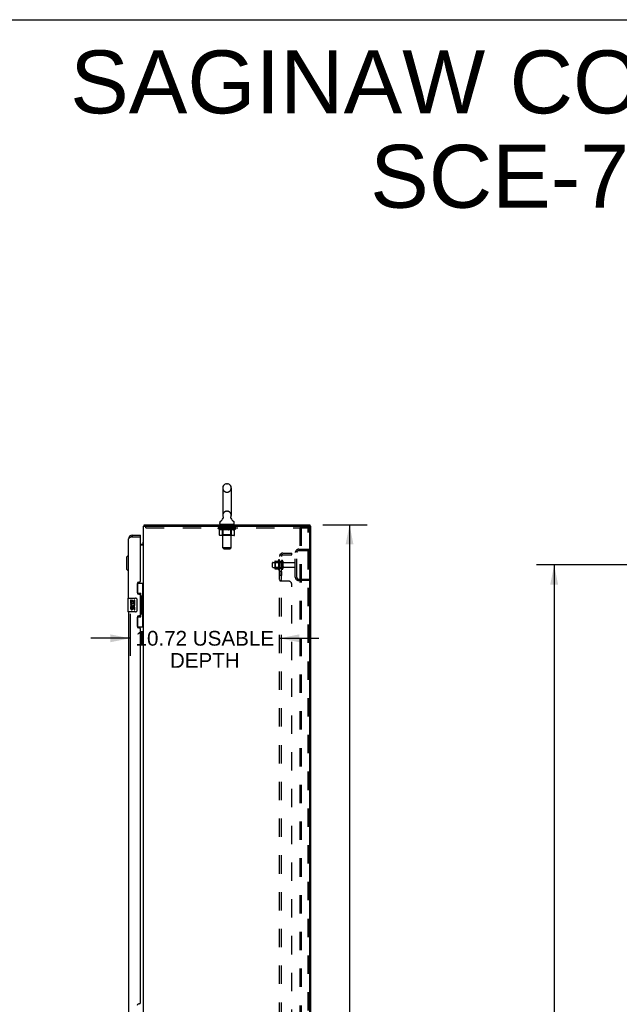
# Model space of a CAD drawing. Header units: inches. Extents: x 0 to 240, y 0 to 155.
# Tile 17 of 19: x 120 to 163, y 84 to 155. Entities that reach past the tile are written whole.
import ezdxf

# ---------------------------------------------------------------- set-up
doc = ezdxf.new("R2010")
doc.units = ezdxf.units.IN
doc.header["$LTSCALE"] = 13.183297
doc.header["$MEASUREMENT"] = 0
doc.linetypes.add('HIDDEN', pattern=[0.2, 0.1, -0.1])
doc.layers.get('0').update_dxf_attribs({"linetype": 'CONTINUOUS'})
for name, color, linetype in [('02___PRT_ALL_AXES', 7, 'CONTINUOUS'), ('DEFAULT_2', 8, 'HIDDEN'), ('DIMENSIONS', 7, 'CONTINUOUS')]:
    doc.layers.add(name, color=color, linetype=linetype)
doc.styles.get("Standard").update_dxf_attribs({"font": 'arial.ttf'})
doc.dimstyles.new('DIMSTYLE_1', dxfattribs={"dimtxt": 1.057484, "dimasz": 1.409978, "dimexe": 0.09, "dimexo": 0.07, "dimgap": 0.0375, "dimtad": 0, "dimtih": 1, "dimtoh": 1, "dimzin": 4, "dimdsep": 46, "dimtxsty": 'Standard', "dimblk": '_FILLED', "dimblk1": '_FILLED', "dimblk2": '_FILLED', "dimcen": 0.09, "dimazin": 1, "dimtfac": 1, "dimtdec": 3, "dimtofl": 0, "dimtmove": 0, "dimatfit": 3, "dimldrblk": '_FILLED', "dimfxl": 1, "dimtolj": 1, "dimtzin": 4, "dimarcsym": 0})

# ---------------------------------------------------------------- blocks, each defined once
blk = doc.blocks.new('_FILLED')
at = {"color": 0, "linetype": 'ByBlock'}
blk.add_solid([(0, 0), (-1, 0.2), (-1, -0.2)], dxfattribs=at)
blk = doc.blocks.new('*D2')
at = {"layer": 'DIMENSIONS', "color": 2, "linetype": 'Continuous'}
for p, q in [((165.934, 115.996), (156.907, 115.996)), ((158.176, 115.996), (158.176, 83.928)), ((158.176, 49.746), (158.176, 81.813)), ((165.934, 49.746), (156.907, 49.746))]:
    blk.add_line(p, q, dxfattribs=at)
at = {"layer": 'DIMENSIONS', "color": 2, "linetype": 'Continuous', "xscale": 1.409978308, "yscale": 1.409978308, "zscale": 1.409978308}
for p, rotation in [((158.176, 115.996), 90), ((158.176, 49.746), 270)]:
    blk.add_blockref('_FILLED', p, dxfattribs=dict(at, rotation=rotation))
at = {"layer": 'DIMENSIONS', "color": 2, "linetype": 'Continuous', "insert": (158.176, 83.4), "char_height": 1.0575, "width": 3.6953, "attachment_point": 2, "line_spacing_factor": 0.9}
blk.add_mtext('66.25', dxfattribs=at)
blk = doc.blocks.new('*D16')
at = {"layer": 'DIMENSIONS', "color": 2, "linetype": 'Continuous'}
for p, q in [((141.587, 118.871), (144.769, 118.871)), ((143.5, 118.871), (143.5, 83.928)), ((143.5, 46.871), (143.5, 81.813)), ((141.587, 46.871), (144.769, 46.871))]:
    blk.add_line(p, q, dxfattribs=at)
at = {"layer": 'DIMENSIONS', "color": 2, "linetype": 'Continuous', "xscale": 1.409978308, "yscale": 1.409978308, "zscale": 1.409978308}
for p, rotation in [((143.5, 118.871), 90), ((143.5, 46.871), 270)]:
    blk.add_blockref('_FILLED', p, dxfattribs=dict(at, rotation=rotation))
at = {"layer": 'DIMENSIONS', "color": 2, "linetype": 'Continuous', "insert": (143.5, 83.4), "char_height": 1.0575, "width": 3.6953, "attachment_point": 2, "line_spacing_factor": 0.9}
blk.add_mtext('72.00', dxfattribs=at)
blk = doc.blocks.new('*D21')
at = {"layer": 'DIMENSIONS', "color": 2, "linetype": 'Continuous'}
for p, q in [((127.761, 112.479), (127.761, 109.464)), ((127.761, 110.733), (124.941, 110.733)), ((138.486, 110.733), (141.306, 110.733))]:
    blk.add_line(p, q, dxfattribs=at)
at = {"layer": 'DIMENSIONS', "color": 2, "linetype": 'Continuous', "xscale": 1.409978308, "yscale": 1.409978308, "zscale": 1.409978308}
blk.add_blockref('_FILLED', (127.761, 110.733), dxfattribs=at)
at = {"layer": 'DIMENSIONS', "color": 2, "linetype": 'Continuous', "xscale": 1.409978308, "yscale": 1.409978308, "zscale": 1.409978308, "rotation": 180}
blk.add_blockref('_FILLED', (138.486, 110.733), dxfattribs=at)
at = {"layer": 'DIMENSIONS', "color": 2, "linetype": 'Continuous', "insert": (133.123, 111.262), "char_height": 1.05748, "width": 9.92226, "attachment_point": 2, "line_spacing_factor": 0.9}
blk.add_mtext('10.72 USABLE\\PDEPTH', dxfattribs=at)

msp = doc.modelspace()

# ---------------------------------------------------------------- linework, layer by layer
at = {"color": 7, "linetype": 'Continuous'}
for p, q in [((0, 155.098), (239.696, 155.098)), ((134.409, 121.516), (134.409, 119.541)), ((134.671, 121.816), (134.758, 121.816)), ((135.021, 121.516), (135.021, 119.541)), ((128.765, 118.774), (128.775, 118.767)), ((128.792, 118.871), (128.792, 118.767)), ((128.792, 118.871), (140.663, 118.871)), ((134.192, 118.97), (134.192, 119.009)), ((134.215, 118.901), (134.215, 118.871)), ((135.215, 118.901), (134.215, 118.901)), ((134.423, 119.322), (134.421, 119.318)), ((135.215, 118.901), (135.215, 118.871)), ((135.238, 118.97), (135.238, 119.009)), ((140.663, 118.871), (140.663, 118.767)), ((140.663, 118.767), (140.715, 118.767)), ((127.903, 118.121), (127.903, 118.017)), ((128.511, 118.017), (128.491, 118.017)), ((128.511, 118.017), (128.511, 118.121)), ((128.511, 117.475), (128.572, 117.475)), ((128.711, 117.506), (128.713, 117.504)), ((127.499, 116.553), (127.617, 116.671)), ((127.499, 116.553), (127.499, 115.687)), ((127.617, 116.671), (127.617, 115.569)), ((127.617, 116.671), (127.657, 116.671)), ((127.499, 115.687), (127.617, 115.569)), ((127.617, 115.569), (127.657, 115.569)), ((128.274, 114.696), (128.715, 114.696)), ((128.311, 113.916), (128.311, 114.696)), ((128.676, 113.671), (128.676, 114.696)), ((128.311, 113.961), (128.538, 113.961)), ((128.538, 112.281), (128.538, 113.961)), ((128.575, 113.722), (128.575, 113.701)), ((127.597, 113.606), (127.597, 112.636)), ((127.612, 113.621), (128.152, 113.621)), ((128.252, 113.521), (128.252, 112.721)), ((128.575, 113.671), (128.575, 112.571)), ((128.697, 113.671), (128.575, 113.671)), ((128.697, 112.571), (128.697, 113.671)), ((128.152, 112.621), (127.612, 112.621)), ((128.311, 111.546), (128.311, 112.326)), ((128.311, 112.281), (128.538, 112.281)), ((128.697, 112.571), (128.575, 112.571)), ((128.575, 112.541), (128.575, 112.52)), ((128.676, 111.546), (128.676, 112.571)), ((128.274, 111.546), (128.715, 111.546))]:
    msp.add_line(p, q, dxfattribs=at)
at = {"color": 3, "linetype": 'Continuous'}
for p, q in [((128.715, 46.975), (128.715, 118.767)), ((128.715, 118.767), (140.663, 118.767)), ((140.663, 47.037), (140.663, 118.704)), ((140.715, 46.975), (140.715, 118.767)), ((127.818, 117.985), (127.8, 117.978)), ((127.829, 117.989), (127.818, 117.985)), ((127.841, 117.994), (127.829, 117.989)), ((127.86, 118.001), (127.841, 117.994)), ((127.884, 118.01), (127.86, 118.001)), ((127.903, 118.017), (127.884, 118.01)), ((127.903, 118.121), (128.511, 118.121)), ((127.903, 118.017), (128.491, 118.017)), ((128.511, 114.828), (128.511, 117.997)), ((127.657, 113.621), (127.657, 117.874)), ((128.715, 117.423), (128.511, 117.423)), ((128.261, 114.638), (128.261, 114.018)), ((128.451, 114.768), (128.391, 114.768)), ((128.391, 113.888), (128.451, 113.888)), ((128.511, 112.413), (128.511, 113.828)), ((127.657, 112.621), (127.657, 83.371)), ((128.451, 112.353), (128.391, 112.353)), ((128.261, 112.223), (128.261, 111.603)), ((128.391, 111.473), (128.451, 111.473)), ((128.511, 84.578), (128.511, 111.413)), ((128.451, 84.518), (128.391, 84.518))]:
    msp.add_line(p, q, dxfattribs=at)
at = {"color": 7, "linetype": 'Continuous'}
for points in [[(134.428, 119.434), (134.429, 119.43), (134.431, 119.425), (134.432, 119.42), (134.434, 119.416), (134.435, 119.411), (134.435, 119.406), (134.436, 119.401), (134.437, 119.396), (134.437, 119.391), (134.437, 119.386), (134.437, 119.381), (134.437, 119.376), (134.436, 119.371), (134.436, 119.366), (134.435, 119.361), (134.434, 119.356), (134.433, 119.351), (134.432, 119.346), (134.431, 119.341), (134.429, 119.336), (134.427, 119.332), (134.425, 119.327), (134.423, 119.322)], [(135.008, 119.318), (135.006, 119.322), (135.004, 119.327), (135.002, 119.332), (135, 119.336), (134.999, 119.341), (134.997, 119.346), (134.996, 119.351), (134.995, 119.356), (134.994, 119.361), (134.993, 119.366), (134.993, 119.371), (134.992, 119.376), (134.992, 119.381), (134.992, 119.386), (134.992, 119.391), (134.993, 119.396), (134.993, 119.401), (134.994, 119.406), (134.995, 119.411), (134.996, 119.416), (134.997, 119.42), (134.998, 119.425), (135, 119.43), (135.001, 119.434)], [(128.765, 118.774), (128.767, 118.776), (128.769, 118.779), (128.77, 118.783), (128.772, 118.787), (128.773, 118.792), (128.775, 118.797), (128.776, 118.803), (128.777, 118.808), (128.777, 118.814), (128.778, 118.819), (128.778, 118.825), (128.779, 118.835)], [(128.779, 118.835), (128.78, 118.841), (128.78, 118.846), (128.781, 118.85), (128.781, 118.854), (128.782, 118.857), (128.783, 118.861), (128.784, 118.864), (128.785, 118.866), (128.786, 118.868), (128.788, 118.869), (128.789, 118.87), (128.79, 118.871), (128.792, 118.871)], [(128.686, 117.531), (128.685, 117.531), (128.685, 117.53), (128.686, 117.53), (128.686, 117.529), (128.687, 117.528), (128.688, 117.527), (128.69, 117.525), (128.691, 117.524), (128.693, 117.523), (128.697, 117.52)], [(128.697, 117.52), (128.699, 117.518), (128.701, 117.516), (128.703, 117.515), (128.705, 117.513)], [(128.705, 117.513), (128.706, 117.511), (128.708, 117.509), (128.71, 117.507), (128.711, 117.506)], [(128.502, 113.86), (128.504, 113.863), (128.509, 113.872), (128.514, 113.88), (128.518, 113.887), (128.522, 113.894), (128.526, 113.9), (128.529, 113.906), (128.531, 113.912), (128.533, 113.917), (128.535, 113.922), (128.536, 113.926), (128.537, 113.93), (128.537, 113.934), (128.538, 113.937)], [(128.245, 113.557), (128.247, 113.551), (128.249, 113.545), (128.25, 113.539), (128.251, 113.533), (128.251, 113.527), (128.252, 113.521)], [(128.252, 112.721), (128.251, 112.714), (128.251, 112.708), (128.25, 112.702), (128.249, 112.696), (128.247, 112.69), (128.245, 112.685)], [(128.538, 112.305), (128.537, 112.308), (128.537, 112.312), (128.536, 112.316), (128.535, 112.32), (128.533, 112.325), (128.531, 112.33), (128.529, 112.335), (128.526, 112.341), (128.522, 112.348), (128.518, 112.355), (128.514, 112.362), (128.509, 112.37), (128.504, 112.378), (128.502, 112.382)]]:
    msp.add_lwpolyline(points, dxfattribs=at)
at = {"color": 3, "linetype": 'Continuous'}
msp.add_lwpolyline([(127.8, 117.978), (127.795, 117.975), (127.789, 117.973), (127.784, 117.971), (127.778, 117.969), (127.773, 117.966), (127.767, 117.964), (127.762, 117.962), (127.757, 117.959), (127.752, 117.957), (127.747, 117.955), (127.743, 117.952), (127.738, 117.95), (127.733, 117.948), (127.729, 117.946), (127.724, 117.943), (127.72, 117.941), (127.716, 117.939), (127.712, 117.936), (127.708, 117.934), (127.704, 117.932), (127.701, 117.929), (127.697, 117.927), (127.694, 117.925), (127.691, 117.923), (127.688, 117.92), (127.685, 117.918), (127.682, 117.916), (127.679, 117.913), (127.677, 117.911), (127.674, 117.909), (127.672, 117.906), (127.67, 117.904), (127.668, 117.902), (127.666, 117.9), (127.665, 117.897), (127.663, 117.895), (127.662, 117.893), (127.661, 117.89), (127.659, 117.888), (127.659, 117.886), (127.658, 117.883), (127.657, 117.881), (127.657, 117.879), (127.657, 117.877), (127.657, 117.874)], dxfattribs=at)
at = {"color": 7, "linetype": 'Continuous'}
for centre, radius, start, end in [((134.715, 121.516), 0.306, 105.63034, 180), ((134.671, 121.673), 0.144, 90, 105.63034), ((134.758, 121.673), 0.144, 74.36966, 90), ((134.715, 121.516), 0.306, 0, 74.36966), ((133.956, 119.558), 0.523, 304.66237, 336.93176), ((134.715, 119.541), 0.306, 180, 200.48713), ((135.473, 119.558), 0.523, 203.06823, 235.33763), ((134.715, 119.541), 0.306, 339.51287, 360), ((128.961, 118.624), 0.246, 142.60593, 144.66952), ((134.335, 119.009), 0.144, 124.66265, 180), ((134.261, 118.97), 0.069, 180, 270), ((135.169, 118.97), 0.069, 270, 360), ((135.094, 119.009), 0.144, 0, 55.33735), ((127.903, 117.874), 0.142, 90, 131.36571), ((127.821, 117.731), 0.26, 87.3791, 90), ((128.572, 117.617), 0.142, 270, 360), ((127.612, 113.606), 0.015, 90, 180), ((128.152, 113.521), 0.1, 21.20502, 90), ((127.612, 112.636), 0.015, 180, 270), ((128.152, 112.721), 0.1, 270, 338.79459)]:
    msp.add_arc(centre, radius, start, end, dxfattribs=at)
at = {"color": 3, "linetype": 'Continuous'}
for centre, radius, start, end in [((140.6, 118.704), 0.0625, 0, 90), ((127.903, 117.874), 0.246, 90, 180), ((128.491, 117.997), 0.02, 0, 90), ((128.391, 114.638), 0.13, 90, 180), ((128.451, 114.828), 0.06, 270, 360), ((128.391, 114.018), 0.13, 180, 270), ((128.451, 113.828), 0.06, 0, 90), ((128.391, 112.223), 0.13, 90, 180), ((128.451, 112.413), 0.06, 270, 360), ((128.391, 111.603), 0.13, 180, 270), ((128.451, 111.413), 0.06, 0, 90), ((128.391, 84.388), 0.13, 90, 180), ((128.451, 84.578), 0.06, 270, 360)]:
    msp.add_arc(centre, radius, start, end, dxfattribs=at)
at = {"color": 7, "linetype": 'Continuous'}
for centre, start_param, end_param in [((128.471, 113.711), -1.51401, -0.699287), ((128.471, 113.711), -2.442306, -1.627583), ((128.471, 112.53), -1.51401, -0.699287), ((128.471, 112.53), -2.442306, -1.627583)]:
    msp.add_ellipse(centre, major_axis=(0, 0.18), ratio=0.579493, start_param=start_param, end_param=end_param, dxfattribs=at)
at = {"layer": '02___PRT_ALL_AXES', "color": 8, "linetype": 'HIDDEN'}
for p, q in [((134.277, 118.663), (134.277, 118.767)), ((135.152, 118.767), (134.277, 118.767)), ((135.152, 118.663), (134.277, 118.663)), ((135.152, 118.663), (135.152, 118.767)), ((138.016, 116.179), (138.611, 116.179)), ((138.016, 115.813), (138.611, 115.813)), ((138.416, 116.352), (138.416, 115.64)), ((138.486, 116.246), (138.486, 116.33)), ((138.486, 116.246), (138.486, 115.746)), ((138.611, 116.246), (138.486, 116.246)), ((138.611, 116.246), (138.611, 115.746)), ((138.779, 116.162), (139.581, 116.162)), ((138.779, 115.83), (139.581, 115.83)), ((138.486, 115.662), (138.486, 115.746)), ((138.611, 115.746), (138.486, 115.746)), ((138.486, 115.518), (138.486, 115.237)), ((138.611, 115.518), (138.486, 115.518)), ((138.611, 115.237), (138.486, 115.237)), ((138.611, 115.518), (138.611, 115.237))]:
    msp.add_line(p, q, dxfattribs=at)
at = {"layer": '02___PRT_ALL_AXES', "color": 7, "linetype": 'Continuous'}
for p, q in [((127.8, 113.467), (127.8, 113.236)), ((127.863, 113.467), (127.8, 113.467)), ((127.8, 113.236), (128.061, 113.236)), ((127.8, 113.006), (127.8, 112.869)), ((127.863, 113.006), (127.8, 113.006)), ((127.87, 113.2), (127.813, 113.225)), ((127.863, 113.299), (127.863, 113.467)), ((127.925, 113.299), (127.863, 113.299)), ((127.863, 112.869), (127.863, 113.006)), ((127.925, 113.435), (127.925, 113.299)), ((127.986, 113.435), (127.925, 113.435)), ((127.986, 113.299), (127.986, 113.435)), ((128.051, 113.299), (127.986, 113.299)), ((128.061, 113.236), (128.034, 113.217)), ((128.051, 113.467), (128.051, 113.299)), ((128.114, 113.467), (128.051, 113.467)), ((128.096, 113.236), (128.114, 113.236)), ((128.114, 113.236), (128.114, 113.467)), ((127.925, 112.911), (127.925, 112.869)), ((127.986, 112.849), (127.986, 112.918)), ((128.051, 112.911), (128.051, 112.775)), ((128.051, 112.775), (128.114, 112.775)), ((128.114, 112.775), (128.114, 112.911))]:
    msp.add_line(p, q, dxfattribs=at)
at = {"layer": '02___PRT_ALL_AXES', "color": 8, "linetype": 'HIDDEN'}
for centre, radius, start, end in [((139.016, 115.996), 0.698, 149.33687, 156.03207), ((138.447, 116.33), 0.0384, 0, 145.55034), ((139.016, 115.996), 0.698, 203.96793, 210.66313), ((138.447, 115.662), 0.0384, 214.44966, 360)]:
    msp.add_arc(centre, radius, start, end, dxfattribs=at)
at = {"layer": '02___PRT_ALL_AXES', "color": 7, "linetype": 'Continuous'}
for centre, radius, start, end in [((127.957, 113.163), 0.157, 156.59665, 341.87913), ((127.957, 113.163), 0.0943, 156.59665, 35.11217), ((128.02, 112.911), 0.0943, 0, 180), ((127.957, 113.163), 0.157, 25.73705, 27.8532), ((127.96, 113.163), 0.154, 341.41988, 26.19629), ((127.894, 112.869), 0.0943, 180, 248.67039), ((127.894, 112.869), 0.0943, 248.69989, 347.43379), ((127.894, 112.869), 0.0314, 180, 0.04847), ((128.02, 112.906), 0.0362, 83.42855, 161.76278), ((128.02, 112.911), 0.0314, 0, 81.22946)]:
    msp.add_arc(centre, radius, start, end, dxfattribs=at)
at = {"layer": 'DEFAULT_2', "color": 8, "linetype": 'HIDDEN'}
for p, q in [((134.671, 121.216), (134.758, 121.216)), ((134.671, 119.841), (134.758, 119.841)), ((128.902, 118.663), (128.902, 118.767)), ((128.902, 118.663), (140.527, 118.663)), ((134.081, 118.614), (134.081, 118.661)), ((134.091, 118.654), (134.091, 118.661)), ((134.1, 118.651), (134.1, 118.654)), ((134.1, 118.651), (135.33, 118.651)), ((134.109, 118.651), (134.109, 118.654)), ((134.109, 118.651), (134.109, 118.654)), ((134.12, 118.654), (134.12, 118.661)), ((134.136, 118.651), (134.136, 118.654)), ((134.138, 118.651), (134.138, 118.654)), ((134.166, 118.654), (134.166, 118.661)), ((134.181, 118.651), (134.181, 118.654)), ((134.183, 118.651), (134.183, 118.654)), ((134.388, 118.654), (134.186, 118.654)), ((134.23, 118.654), (134.23, 118.661)), ((134.231, 118.651), (134.231, 118.654)), ((134.232, 118.651), (134.232, 118.654)), ((134.235, 118.651), (134.235, 118.654)), ((134.242, 118.651), (134.242, 118.654)), ((134.242, 118.651), (134.242, 118.654)), ((134.245, 118.651), (134.245, 118.654)), ((134.249, 118.651), (134.249, 118.655)), ((134.253, 118.651), (134.253, 118.654)), ((134.267, 118.651), (134.267, 118.654)), ((134.285, 118.651), (134.285, 118.654)), ((134.286, 118.651), (134.286, 118.657)), ((134.306, 118.651), (134.306, 118.654)), ((134.306, 118.651), (134.306, 118.654)), ((134.308, 118.654), (134.308, 118.661)), ((134.317, 118.651), (134.317, 118.654)), ((134.321, 118.651), (134.321, 118.654)), ((134.331, 118.651), (134.331, 118.654)), ((134.342, 118.651), (134.342, 118.658)), ((134.357, 118.651), (134.357, 118.654)), ((134.36, 118.651), (134.36, 118.654)), ((134.388, 118.651), (134.388, 118.654)), ((134.455, 118.654), (134.393, 118.654)), ((134.398, 118.654), (134.398, 118.661)), ((134.402, 118.901), (134.402, 118.871)), ((134.405, 118.651), (134.405, 118.654)), ((134.409, 118.651), (134.409, 118.654)), ((134.415, 117.22), (134.415, 118.866)), ((134.416, 118.651), (134.416, 118.659)), ((134.42, 118.651), (134.42, 118.654)), ((134.431, 118.651), (134.431, 118.654)), ((134.455, 118.651), (134.455, 118.654)), ((134.53, 118.654), (134.47, 118.654)), ((134.491, 118.651), (134.491, 118.654)), ((134.498, 118.654), (134.498, 118.661)), ((134.502, 118.651), (134.502, 118.654)), ((134.504, 118.651), (134.504, 118.66)), ((134.507, 118.651), (134.507, 118.654)), ((134.514, 118.651), (134.514, 118.654)), ((134.53, 118.651), (134.53, 118.654)), ((134.61, 118.654), (134.556, 118.654)), ((134.569, 118.651), (134.569, 118.654)), ((134.6, 118.654), (134.715, 118.661)), ((134.605, 118.654), (134.605, 118.661)), ((134.605, 118.654), (134.605, 118.661)), ((134.605, 118.661), (134.605, 118.661)), ((134.605, 118.651), (134.605, 118.654)), ((134.609, 118.651), (134.609, 118.654)), ((134.61, 118.651), (134.61, 118.654)), ((134.611, 118.651), (134.611, 118.654)), ((134.694, 118.654), (134.646, 118.654)), ((134.651, 118.651), (134.651, 118.654)), ((134.694, 118.651), (134.694, 118.654)), ((134.712, 118.654), (134.712, 118.654)), ((134.712, 118.651), (134.712, 118.654)), ((134.712, 118.651), (134.712, 118.654)), ((134.715, 118.654), (134.715, 118.661)), ((134.715, 118.661), (134.829, 118.654)), ((134.717, 118.651), (134.717, 118.654)), ((134.717, 118.651), (134.717, 118.654)), ((134.717, 118.654), (134.717, 118.654)), ((134.735, 118.651), (134.735, 118.654)), ((134.735, 118.654), (134.784, 118.654)), ((134.778, 118.651), (134.778, 118.654)), ((134.819, 118.651), (134.819, 118.654)), ((134.819, 118.651), (134.819, 118.654)), ((134.819, 118.654), (134.874, 118.654)), ((134.82, 118.651), (134.82, 118.654)), ((134.824, 118.654), (134.824, 118.661)), ((134.824, 118.661), (134.825, 118.661)), ((134.824, 118.651), (134.824, 118.654)), ((134.825, 118.654), (134.825, 118.661)), ((134.861, 118.651), (134.861, 118.654)), ((134.9, 118.651), (134.9, 118.654)), ((134.9, 118.654), (134.959, 118.654)), ((134.915, 118.651), (134.915, 118.654)), ((134.922, 118.651), (134.922, 118.654)), ((134.925, 118.651), (134.925, 118.66)), ((134.928, 118.651), (134.928, 118.654)), ((134.931, 118.654), (134.931, 118.661)), ((134.938, 118.651), (134.938, 118.654)), ((134.975, 118.651), (134.975, 118.654)), ((134.975, 118.654), (135.037, 118.654)), ((134.999, 118.651), (134.999, 118.654)), ((135.01, 118.651), (135.01, 118.654)), ((135.014, 118.651), (135.014, 118.659)), ((135.015, 117.22), (135.015, 118.866)), ((135.02, 118.651), (135.02, 118.654)), ((135.024, 118.651), (135.024, 118.654)), ((135.027, 118.901), (135.027, 118.871)), ((135.031, 118.654), (135.031, 118.661)), ((135.042, 118.651), (135.042, 118.654)), ((135.042, 118.654), (135.348, 118.654)), ((135.069, 118.651), (135.069, 118.654)), ((135.072, 118.651), (135.072, 118.654)), ((135.087, 118.651), (135.087, 118.658)), ((135.099, 118.651), (135.099, 118.654)), ((135.108, 118.651), (135.108, 118.654)), ((135.112, 118.651), (135.112, 118.654)), ((135.122, 118.654), (135.122, 118.661)), ((135.123, 118.651), (135.123, 118.654)), ((135.123, 118.651), (135.123, 118.654)), ((135.144, 118.651), (135.144, 118.657)), ((135.144, 118.651), (135.144, 118.654)), ((135.162, 118.651), (135.162, 118.654)), ((135.176, 118.651), (135.176, 118.654)), ((135.181, 118.651), (135.181, 118.655)), ((135.184, 118.651), (135.184, 118.654)), ((135.187, 118.651), (135.187, 118.654)), ((135.187, 118.651), (135.187, 118.654)), ((135.195, 118.651), (135.195, 118.654)), ((135.198, 118.651), (135.198, 118.654)), ((135.198, 118.651), (135.198, 118.654)), ((135.2, 118.654), (135.2, 118.661)), ((135.227, 118.657), (135.347, 118.659)), ((135.227, 118.654), (135.227, 118.657)), ((135.246, 118.651), (135.246, 118.654)), ((135.249, 118.651), (135.249, 118.654)), ((135.263, 118.654), (135.263, 118.661)), ((135.292, 118.651), (135.292, 118.654)), ((135.293, 118.651), (135.293, 118.654)), ((135.31, 118.654), (135.31, 118.661)), ((135.32, 118.651), (135.32, 118.654)), ((135.321, 118.651), (135.321, 118.654)), ((135.33, 118.651), (135.33, 118.654)), ((135.338, 118.654), (135.338, 118.661)), ((135.347, 118.654), (135.347, 118.659)), ((135.348, 118.614), (135.348, 118.654)), ((139.932, 118.683), (139.932, 47.058)), ((139.932, 118.683), (140.495, 118.683)), ((140.036, 118.683), (140.036, 47.058)), ((140.495, 118.683), (140.568, 118.683)), ((140.527, 118.663), (140.527, 118.767)), ((134.181, 118.545), (134.081, 118.614)), ((135.348, 118.614), (134.081, 118.614)), ((134.181, 118.14), (134.181, 118.545)), ((134.181, 118.545), (134.195, 118.535)), ((134.209, 118.527), (134.195, 118.535)), ((134.222, 118.519), (134.208, 118.527)), ((134.236, 118.513), (134.222, 118.519)), ((135.208, 118.102), (134.223, 118.102)), ((134.249, 118.507), (134.235, 118.513)), ((134.262, 118.503), (134.249, 118.507)), ((134.366, 118.503), (134.262, 118.503)), ((134.402, 118.142), (134.362, 118.102)), ((134.366, 118.503), (134.38, 118.507)), ((134.393, 118.513), (134.379, 118.507)), ((134.407, 118.519), (134.393, 118.513)), ((134.402, 118.142), (134.402, 118.611)), ((135.027, 118.142), (134.402, 118.142)), ((134.42, 118.527), (134.407, 118.519)), ((134.434, 118.536), (134.42, 118.527)), ((134.448, 118.545), (134.434, 118.535)), ((134.448, 118.14), (134.448, 118.545)), ((134.448, 118.545), (134.477, 118.535)), ((134.46, 118.107), (134.457, 118.109)), ((134.465, 118.104), (134.462, 118.105)), ((134.467, 118.103), (134.465, 118.104)), ((134.47, 118.102), (134.467, 118.103)), ((134.505, 118.527), (134.477, 118.535)), ((134.533, 118.519), (134.505, 118.527)), ((134.561, 118.513), (134.533, 118.519)), ((134.588, 118.507), (134.56, 118.513)), ((134.616, 118.503), (134.588, 118.507)), ((134.814, 118.503), (134.616, 118.503)), ((134.814, 118.503), (134.842, 118.507)), ((134.87, 118.513), (134.841, 118.507)), ((134.898, 118.52), (134.869, 118.513)), ((134.926, 118.527), (134.897, 118.519)), ((134.955, 118.536), (134.925, 118.527)), ((134.983, 118.546), (134.954, 118.536)), ((134.983, 118.14), (134.983, 118.546)), ((134.983, 118.546), (134.998, 118.536)), ((135.013, 118.527), (134.998, 118.536)), ((135.027, 118.519), (135.013, 118.527)), ((135.027, 118.142), (135.027, 118.611)), ((135.042, 118.513), (135.027, 118.519)), ((135.027, 118.142), (135.067, 118.102)), ((135.056, 118.507), (135.041, 118.513)), ((135.07, 118.503), (135.056, 118.507)), ((135.164, 118.503), (135.07, 118.503)), ((135.164, 118.503), (135.178, 118.507)), ((135.193, 118.513), (135.178, 118.507)), ((135.207, 118.52), (135.192, 118.513)), ((135.222, 118.527), (135.207, 118.519)), ((135.236, 118.536), (135.221, 118.527)), ((135.251, 118.546), (135.236, 118.536)), ((135.251, 118.546), (135.348, 118.614)), ((135.251, 118.14), (135.251, 118.546)), ((140.537, 47.118), (140.537, 118.623)), ((140.611, 47.118), (140.611, 118.623)), ((134.484, 117.151), (134.415, 117.22)), ((135.015, 117.22), (134.415, 117.22)), ((134.484, 117.151), (134.946, 117.151)), ((134.946, 117.151), (135.015, 117.22)), ((138.486, 49.027), (138.486, 116.715)), ((138.611, 116.715), (138.486, 116.715)), ((138.54, 116.753), (138.636, 116.674)), ((138.611, 116.694), (138.61, 116.695)), ((138.611, 49.027), (138.611, 116.715)), ((138.723, 116.84), (139.361, 116.84)), ((138.723, 116.715), (139.361, 116.715)), ((139.361, 116.715), (139.361, 116.84)), ((139.611, 115.117), (139.611, 116.874)), ((139.715, 115.117), (139.715, 116.874)), ((139.857, 117.121), (140.611, 117.121)), ((139.857, 117.017), (140.611, 117.017)), ((139.895, 117.121), (139.895, 117.017)), ((137.986, 115.843), (137.986, 116.149)), ((138.15, 116.251), (138.15, 115.74)), ((138.17, 116.179), (138.15, 116.199)), ((138.17, 115.812), (138.15, 115.792)), ((138.16, 116.273), (138.388, 116.273)), ((138.17, 116.179), (138.17, 115.812)), ((138.466, 116.179), (138.17, 116.179)), ((138.466, 115.812), (138.17, 115.812)), ((138.466, 116.179), (138.486, 116.199)), ((138.466, 116.179), (138.466, 115.812)), ((138.466, 115.812), (138.486, 115.792)), ((138.717, 116.26), (138.717, 115.731)), ((138.16, 115.718), (138.388, 115.718)), ((138.611, 114.875), (138.486, 114.875)), ((139.111, 114.84), (138.54, 114.84)), ((138.611, 114.873), (138.611, 114.875)), ((139.361, 51.152), (139.361, 114.59)), ((139.857, 114.975), (140.611, 114.975)), ((140.611, 114.871), (139.857, 114.871)), ((139.895, 114.975), (139.895, 114.871))]:
    msp.add_line(p, q, dxfattribs=at)
for points in [[(140.516, 118.675), (140.506, 118.681), (140.495, 118.683)], [(140.516, 118.675), (140.525, 118.666), (140.531, 118.653), (140.535, 118.639), (140.537, 118.623)], [(140.589, 118.675), (140.58, 118.681), (140.568, 118.683)], [(140.589, 118.675), (140.598, 118.666), (140.605, 118.653), (140.609, 118.639), (140.611, 118.623)], [(134.223, 118.102), (134.218, 118.103), (134.213, 118.104), (134.208, 118.105), (134.203, 118.107), (134.199, 118.109), (134.194, 118.112), (134.191, 118.116), (134.187, 118.12), (134.184, 118.124), (134.182, 118.129), (134.181, 118.134), (134.181, 118.14)], [(134.449, 118.129), (134.448, 118.134), (134.448, 118.14)], [(134.45, 118.124), (134.449, 118.129), (134.449, 118.134), (134.448, 118.14)], [(134.462, 118.105), (134.46, 118.107), (134.457, 118.109), (134.455, 118.112), (134.453, 118.116), (134.452, 118.12), (134.45, 118.124)], [(134.455, 118.112), (134.453, 118.116), (134.452, 118.12)], [(134.962, 118.102), (134.965, 118.103), (134.967, 118.104), (134.97, 118.105), (134.972, 118.107), (134.974, 118.109), (134.977, 118.112), (134.979, 118.116), (134.98, 118.12), (134.982, 118.124), (134.983, 118.129), (134.983, 118.134), (134.983, 118.14)], [(135.208, 118.102), (135.213, 118.103), (135.219, 118.104), (135.224, 118.105), (135.228, 118.107), (135.233, 118.109), (135.237, 118.112), (135.241, 118.116), (135.245, 118.12), (135.247, 118.124), (135.249, 118.129), (135.251, 118.134), (135.251, 118.14)], [(138.516, 116.738), (138.509, 116.735), (138.505, 116.733), (138.501, 116.732), (138.498, 116.73), (138.495, 116.728), (138.492, 116.726), (138.49, 116.724), (138.488, 116.722), (138.487, 116.72), (138.486, 116.718), (138.486, 116.716), (138.486, 116.715)], [(138.54, 116.753), (138.537, 116.751), (138.535, 116.748), (138.531, 116.746), (138.528, 116.744), (138.524, 116.742), (138.52, 116.74), (138.516, 116.738)], [(138.554, 116.715), (138.554, 116.715), (138.553, 116.715), (138.552, 116.715), (138.552, 116.715), (138.552, 116.715), (138.551, 116.715), (138.551, 116.715), (138.551, 116.715)], [(138.551, 116.715), (138.551, 116.715), (138.551, 116.715), (138.551, 116.715), (138.551, 116.715), (138.552, 116.715), (138.552, 116.714), (138.553, 116.714), (138.554, 116.714), (138.554, 116.714), (138.555, 116.714), (138.556, 116.714), (138.556, 116.714), (138.557, 116.714), (138.558, 116.714), (138.558, 116.713), (138.559, 116.713), (138.56, 116.713), (138.561, 116.713), (138.562, 116.713), (138.562, 116.713), (138.563, 116.712), (138.564, 116.712), (138.565, 116.712), (138.566, 116.712), (138.567, 116.712), (138.567, 116.711), (138.568, 116.711), (138.569, 116.711), (138.57, 116.711), (138.571, 116.71), (138.572, 116.71), (138.573, 116.71), (138.574, 116.71), (138.575, 116.709), (138.576, 116.709), (138.576, 116.709), (138.577, 116.708), (138.578, 116.708), (138.579, 116.708), (138.58, 116.707), (138.581, 116.707), (138.583, 116.707), (138.584, 116.706), (138.585, 116.706), (138.586, 116.705), (138.587, 116.705), (138.588, 116.705), (138.589, 116.704), (138.59, 116.704), (138.591, 116.703), (138.592, 116.703), (138.593, 116.702), (138.594, 116.702), (138.595, 116.702), (138.596, 116.701), (138.597, 116.701), (138.598, 116.7), (138.599, 116.7), (138.6, 116.7), (138.601, 116.699), (138.602, 116.699), (138.602, 116.698), (138.603, 116.698), (138.604, 116.697), (138.605, 116.697), (138.606, 116.697), (138.606, 116.696), (138.607, 116.696), (138.608, 116.695), (138.609, 116.695), (138.609, 116.695), (138.61, 116.694), (138.611, 116.694), (138.611, 116.694), (138.612, 116.693), (138.613, 116.693), (138.613, 116.692), (138.614, 116.692), (138.614, 116.692), (138.614, 116.692)], [(138.625, 116.691), (138.623, 116.693), (138.621, 116.695), (138.619, 116.697), (138.617, 116.7), (138.616, 116.702), (138.614, 116.704), (138.613, 116.707), (138.612, 116.709), (138.611, 116.711), (138.611, 116.713), (138.611, 116.715)], [(138.614, 116.692), (138.614, 116.692), (138.615, 116.692), (138.615, 116.692), (138.615, 116.692), (138.614, 116.692), (138.614, 116.692), (138.614, 116.692), (138.613, 116.692), (138.613, 116.693), (138.613, 116.693), (138.612, 116.693), (138.612, 116.694), (138.611, 116.694)], [(138.636, 116.674), (138.637, 116.674), (138.637, 116.675), (138.637, 116.676), (138.636, 116.677), (138.636, 116.678), (138.635, 116.679), (138.634, 116.681), (138.633, 116.682), (138.632, 116.684), (138.63, 116.685), (138.629, 116.687), (138.625, 116.691)], [(138.488, 114.868), (138.487, 114.87), (138.486, 114.872), (138.486, 114.873), (138.486, 114.875)], [(138.498, 114.86), (138.495, 114.862), (138.492, 114.864), (138.49, 114.866), (138.488, 114.868), (138.487, 114.87), (138.486, 114.872), (138.486, 114.873), (138.486, 114.875)], [(138.505, 114.857), (138.501, 114.858), (138.498, 114.86), (138.495, 114.862), (138.492, 114.864), (138.49, 114.866)], [(138.512, 114.853), (138.509, 114.855), (138.505, 114.857)], [(138.54, 114.84), (138.537, 114.841), (138.535, 114.843), (138.531, 114.845), (138.528, 114.847), (138.524, 114.848), (138.52, 114.85), (138.512, 114.853)], [(138.54, 114.84), (138.537, 114.841), (138.535, 114.843), (138.531, 114.845), (138.528, 114.847)], [(138.617, 114.865), (138.616, 114.866), (138.614, 114.868), (138.613, 114.869), (138.612, 114.871), (138.611, 114.872), (138.611, 114.873), (138.611, 114.875)], [(138.621, 114.862), (138.619, 114.863), (138.617, 114.865), (138.616, 114.866), (138.614, 114.868), (138.613, 114.869), (138.612, 114.871), (138.611, 114.872)], [(138.636, 114.84), (138.637, 114.841), (138.637, 114.843), (138.637, 114.845), (138.636, 114.846), (138.636, 114.848), (138.635, 114.849), (138.634, 114.851), (138.633, 114.852), (138.632, 114.854), (138.63, 114.855), (138.629, 114.857), (138.627, 114.858), (138.625, 114.859), (138.621, 114.862)], [(138.636, 114.84), (138.637, 114.841), (138.637, 114.843), (138.637, 114.845), (138.636, 114.846), (138.636, 114.848), (138.635, 114.849), (138.634, 114.851), (138.633, 114.852), (138.632, 114.854), (138.63, 114.855), (138.629, 114.857), (138.627, 114.858)]]:
    msp.add_lwpolyline(points, dxfattribs=at)
for centre, radius, start, end in [((134.715, 121.516), 0.306, 180, 254.36966), ((134.715, 121.516), 0.306, 285.63034, 360), ((134.671, 121.36), 0.144, 254.36966, 270), ((134.758, 121.36), 0.144, 270, 285.63034), ((134.715, 119.541), 0.306, 105.63034, 180), ((134.671, 119.698), 0.144, 90, 105.63034), ((134.758, 119.698), 0.144, 74.36966, 90), ((134.715, 119.541), 0.306, 0, 74.36966), ((134.362, 118.611), 0.0398, 0, 89.99999), ((134.38, 118.866), 0.0345, 0, 90), ((135.049, 118.866), 0.0345, 90, 180), ((135.067, 118.611), 0.0398, 90.00001, 180), ((138.723, 116.603), 0.237, 90, 180), ((138.723, 116.603), 0.112, 90, 180), ((139.857, 116.874), 0.246, 90, 180), ((139.857, 116.874), 0.142, 90, 180), ((138.016, 116.149), 0.03, 90, 180.00001), ((138.016, 115.843), 0.03, 179.99999, 270), ((138.16, 116.263), 0.01, 90, 174.80617), ((138.291, 116.251), 0.141, 174.79195, 180), ((138.369, 116.283), 0.01, 270, 336.03207), ((138.664, 116.26), 0.053, 0, 180), ((138.779, 116.224), 0.0625, 180, 270), ((138.779, 115.767), 0.0625, 90, 180), ((139.581, 116.132), 0.03, 360, 90), ((139.581, 115.86), 0.03, 270, 0), ((138.291, 115.74), 0.141, 180, 185.20805), ((138.16, 115.728), 0.01, 185.19383, 270), ((138.369, 115.708), 0.01, 23.96793, 90), ((138.664, 115.731), 0.053, 180, 360), ((139.857, 115.117), 0.246, 180, 270), ((139.857, 115.117), 0.142, 180, 270), ((139.111, 114.59), 0.25, 0, 90)]:
    msp.add_arc(centre, radius, start, end, dxfattribs=at)
for centre, major_axis, ratio, start_param, end_param in [((134.715, 118.661), (0.633, 0.007), 0.05963, 2.96643, 3.140963), ((134.062, 118.649), (0.198, 0), 0.060556, 0.430652, 1.470503), ((134.715, 118.661), (0.633, 0), 0.060556, -3.141593, -2.96706), ((134.062, 118.642), (0.198, 0.002), 0.05963, 1.376596, 1.469874), ((134.715, 118.661), (0.633, 0.013), 0.05688, 2.791345, 2.965878), ((134.106, 118.649), (0.198, -0.002), 0.05963, 0.605815, 1.645666), ((134.037, 118.649), (0.198, 0.002), 0.05963, 0.25549, 1.295341), ((134.715, 118.661), (0.633, -0.007), 0.05963, -2.96643, -2.791898), ((134.106, 118.642), (0.198, 0), 0.060556, 1.551758, 1.645036), ((134.037, 118.642), (0.198, 0.004), 0.05688, 1.20151, 1.294789), ((134.107, 118.644), (0.164, 0.002), 0.05963, 1.065228, 1.614276), ((134.087, 118.644), (0.164, 0.003), 0.05688, 0.890143, 1.43919), ((134.145, 118.644), (0.164, 0), 0.060556, 1.240391, 1.789438), ((134.715, 118.661), (0.633, 0.019), 0.052395, 2.616403, 2.790936), ((134.168, 118.649), (0.198, -0.004), 0.05688, 0.7809, 1.820751), ((134.034, 118.649), (0.198, 0.004), 0.05688, 0.080405, 1.120256), ((134.715, 118.661), (0.633, -0.013), 0.05688, -2.791345, -2.616812), ((134.168, 118.642), (0.198, -0.002), 0.05963, 1.72692, 1.820198), ((134.034, 118.642), (0.198, 0.006), 0.052395, 1.026568, 1.119847), ((134.086, 118.644), (0.164, 0.005), 0.052395, 0.715201, 1.264248), ((134.201, 118.644), (0.164, -0.002), 0.05963, 1.415553, 1.9646), ((134.715, 118.661), (0.633, 0.025), 0.046319, 2.441654, 2.616187), ((134.248, 118.649), (0.198, -0.006), 0.052395, 0.955842, 1.995693), ((134.05, 118.649), (0.198, 0.006), 0.052395, -0.094537, 0.945314), ((134.715, 118.661), (0.633, -0.019), 0.052395, -2.616403, -2.44187), ((134.248, 118.642), (0.198, -0.004), 0.05688, 1.902006, 1.995284), ((134.05, 118.642), (0.198, 0.008), 0.046319, 0.851819, 0.945098), ((134.105, 118.644), (0.164, 0.006), 0.046319, 0.540452, 1.089499), ((134.272, 118.644), (0.164, -0.003), 0.05688, 1.590638, 2.139686), ((134.715, 118.661), (0.633, 0.029), 0.038841, 2.267123, 2.441656), ((134.341, 118.649), (0.198, -0.008), 0.046319, 1.130591, 2.170442), ((134.088, 118.649), (0.198, 0.008), 0.046319, -0.269286, 0.770565), ((134.715, 118.661), (0.633, -0.025), 0.046319, -2.441654, -2.267121), ((134.341, 118.642), (0.198, -0.006), 0.052395, 2.076947, 2.170226), ((134.088, 118.642), (0.198, 0.009), 0.038841, 0.677289, 0.770567), ((134.142, 118.644), (0.164, 0.008), 0.038841, 0.365921, 0.914969), ((134.356, 118.644), (0.164, -0.005), 0.052395, 1.76558, 2.314627), ((134.446, 118.649), (0.198, -0.009), 0.038841, 1.305122, 2.344973), ((134.715, 118.661), (0.633, 0.033), 0.030195, 2.09281, 2.267343), ((134.144, 118.649), (0.198, 0.009), 0.038841, -0.443817, 0.596034), ((134.715, 118.661), (0.633, -0.029), 0.038841, -2.267123, -2.092591), ((134.446, 118.642), (0.198, -0.008), 0.046319, 2.251696, 2.344975), ((134.144, 118.642), (0.198, 0.01), 0.030195, 0.502975, 0.596254), ((134.196, 118.644), (0.164, 0.009), 0.030195, 0.191608, 0.740655), ((134.452, 118.644), (0.164, -0.006), 0.046319, 1.940329, 2.489376), ((134.217, 118.649), (0.198, 0.01), 0.030195, -0.61813, 0.421721), ((134.559, 118.649), (0.198, -0.01), 0.030195, 1.479435, 2.519286), ((134.715, 118.661), (0.633, 0.036), 0.020645, 1.918687, 2.09322), ((134.715, 118.661), (0.633, -0.033), 0.030195, -2.09281, -1.918277), ((134.559, 118.642), (0.198, -0.009), 0.038841, 2.426227, 2.519505), ((134.217, 118.642), (0.198, 0.011), 0.020645, 0.328852, 0.422131), ((134.266, 118.644), (0.164, 0.009), 0.020645, 0.017485, 0.566532), ((134.555, 118.644), (0.164, -0.008), 0.038841, 2.11486, 2.663907), ((134.306, 118.649), (0.198, 0.011), 0.020645, -0.792253, 0.247598), ((134.677, 118.649), (0.198, -0.011), 0.020645, 1.653558, 2.693409), ((134.715, 118.661), (0.633, 0.038), 0.010478, 1.744704, 1.919237), ((134.715, 118.661), (0.633, -0.036), 0.020645, -1.918687, -1.744154), ((134.677, 118.642), (0.198, -0.01), 0.030195, 2.60054, 2.693819), ((134.306, 118.642), (0.198, 0.012), 0.010478, 0.154869, 0.248148), ((134.35, 118.644), (0.164, 0.01), 0.010478, 6.126688, 6.675735), ((134.664, 118.644), (0.164, -0.009), 0.030195, 2.289173, 2.83822), ((134.407, 118.649), (0.198, 0.012), 0.010478, -0.966236, -0.000846), ((134.795, 118.649), (0.198, -0.012), 0.010478, 1.827541, 2.867392), ((134.715, 118.661), (0.633, -0.038), 0.010478, -1.744704, -1.570171), ((134.795, 118.642), (0.198, -0.011), 0.020645, 2.774664, 2.867942), ((134.773, 118.644), (0.164, -0.009), 0.020645, 2.463296, 3.012344), ((134.634, 118.649), (0.198, 0.012), 0.010478, 0.274201, 1.314052), ((134.548, 118.644), (0.164, 0.01), 0.010478, -0.000483, 0.504314), ((134.517, 118.642), (0.198, 0.012), 0.010478, 0.099668, 0.192946), ((134.715, 118.661), (0.633, 0.038), 0.010478, -1.571421, -1.396888), ((134.912, 118.642), (0.198, -0.012), 0.010478, 2.948646, 3.041925), ((134.881, 118.644), (0.164, -0.01), 0.010478, 2.637279, 3.142076), ((134.753, 118.649), (0.198, 0.011), 0.020645, 0.448184, 1.488034), ((134.656, 118.644), (0.164, 0.009), 0.020645, 0.129249, 0.678296), ((134.634, 118.642), (0.198, 0.011), 0.020645, 0.273651, 0.366929), ((135.022, 118.649), (0.198, -0.012), 0.010478, -3.140747, -2.175357), ((134.715, 118.661), (0.633, 0.036), 0.020645, -1.397439, -1.222906), ((134.715, 118.661), (0.633, -0.038), 0.010478, 1.222355, 1.396888), ((134.87, 118.649), (0.198, 0.01), 0.030195, 0.622307, 1.662158), ((134.766, 118.644), (0.164, 0.009), 0.030195, 0.303372, 0.852419), ((135.079, 118.644), (0.164, -0.01), 0.010478, 2.749043, 3.29809), ((135.123, 118.649), (0.198, -0.011), 0.020645, 2.893995, 3.933846), ((134.753, 118.642), (0.198, 0.01), 0.030195, 0.447774, 0.541052), ((135.123, 118.642), (0.198, -0.012), 0.010478, 2.893445, 2.986723), ((134.715, 118.661), (0.633, 0.033), 0.030195, -1.223315, -1.048783), ((134.715, 118.661), (0.633, -0.036), 0.020645, 1.048373, 1.222906), ((134.983, 118.649), (0.198, 0.009), 0.038841, 0.79662, 1.836471), ((134.874, 118.644), (0.164, 0.008), 0.038841, 0.477686, 1.026733), ((135.163, 118.644), (0.164, -0.009), 0.020645, 2.57506, 3.124108), ((135.212, 118.649), (0.198, -0.01), 0.030195, 2.719872, 3.759723), ((135.088, 118.649), (0.198, 0.008), 0.046319, 0.971151, 2.011002), ((134.87, 118.642), (0.198, 0.009), 0.038841, 0.622087, 0.715366), ((135.212, 118.642), (0.198, -0.011), 0.020645, 2.719462, 2.812741), ((134.715, 118.661), (0.633, 0.029), 0.038841, -1.049002, -0.874469), ((134.715, 118.661), (0.633, -0.033), 0.030195, 0.87425, 1.048783), ((134.977, 118.644), (0.164, 0.006), 0.046319, 0.652216, 1.201263), ((135.182, 118.649), (0.198, 0.006), 0.052395, 1.1459, 2.185751), ((135.233, 118.644), (0.164, -0.009), 0.030195, 2.400937, 2.949985), ((135.285, 118.649), (0.198, -0.009), 0.038841, 2.545558, 3.585409), ((135.073, 118.644), (0.164, 0.005), 0.052395, 0.826965, 1.376012), ((134.983, 118.642), (0.198, 0.008), 0.046319, 0.796618, 0.889896), ((135.285, 118.642), (0.198, -0.01), 0.030195, 2.545339, 2.638617), ((135.261, 118.649), (0.198, 0.004), 0.05688, 1.320842, 2.360692), ((134.715, 118.661), (0.633, 0.025), 0.046319, -0.874471, -0.699939), ((134.715, 118.661), (0.633, -0.029), 0.038841, 0.699936, 0.874469), ((135.342, 118.649), (0.198, -0.008), 0.046319, 2.371028, 3.410879), ((135.287, 118.644), (0.164, -0.008), 0.038841, 2.226624, 2.775671), ((135.324, 118.649), (0.198, 0.002), 0.05963, 1.495927, 2.535778), ((135.158, 118.644), (0.164, 0.003), 0.05688, 1.001907, 1.550954), ((135.379, 118.649), (0.198, -0.006), 0.052395, 2.196279, 3.23613), ((135.324, 118.644), (0.164, -0.006), 0.046319, 2.052093, 2.601141), ((135.088, 118.642), (0.198, 0.006), 0.052395, 0.971367, 1.064645), ((135.342, 118.642), (0.198, -0.009), 0.038841, 2.371026, 2.464304), ((135.368, 118.649), (0.198, 0), 0.060556, 2.364024, 2.71094), ((135.396, 118.649), (0.198, -0.004), 0.05688, 2.021337, 3.061188), ((134.715, 118.661), (0.633, 0.019), 0.052395, -0.699723, -0.52519), ((135.392, 118.649), (0.198, -0.002), 0.05963, 1.846251, 2.886102), ((134.715, 118.661), (0.633, -0.025), 0.046319, 0.525406, 0.699939), ((135.229, 118.644), (0.164, 0.002), 0.05963, 1.176993, 1.72604), ((135.343, 118.644), (0.164, -0.005), 0.052395, 1.877344, 2.426392), ((135.284, 118.644), (0.164, 0), 0.060556, 1.352155, 1.901202), ((135.342, 118.644), (0.164, -0.003), 0.05688, 1.702402, 2.25145), ((135.322, 118.644), (0.164, -0.002), 0.05963, 1.527317, 2.076364), ((135.182, 118.642), (0.198, 0.004), 0.05688, 1.146309, 1.239587), ((135.379, 118.642), (0.198, -0.008), 0.046319, 2.196495, 2.289773), ((134.715, 118.661), (0.633, 0.013), 0.05688, -0.524781, -0.350248), ((134.715, 118.661), (0.633, -0.019), 0.052395, 0.350657, 0.52519), ((135.368, 118.642), (0.198, -0.002), 0.05963, 1.764997, 1.971333), ((135.261, 118.642), (0.198, 0.002), 0.05963, 1.321394, 1.414673), ((135.396, 118.642), (0.198, -0.006), 0.052395, 2.021746, 2.115024), ((134.715, 118.661), (0.633, 0.007), 0.05963, -0.349695, -0.175162), ((134.715, 118.661), (0.633, -0.013), 0.05688, 0.175715, 0.350248), ((135.324, 118.642), (0.198, 0), 0.060556, 1.496556, 1.589835), ((135.392, 118.642), (0.198, -0.004), 0.05688, 1.846804, 1.940083), ((134.715, 118.661), (0.633, -0.007), 0.05963, 6.27665, 6.458348), ((134.715, 118.661), (0.633, 0), 0.060556, -0.174533, -0.058352)]:
    msp.add_ellipse(centre, major_axis=major_axis, ratio=ratio, start_param=start_param, end_param=end_param, dxfattribs=at)

# ---------------------------------------------------------------- texts
at = {"layer": 'DIMENSIONS', "color": 2, "linetype": 'Continuous', "insert": (180.543, 152.892), "char_height": 4.51193, "width": 113.9556, "attachment_point": 2, "line_spacing_factor": 0.9}
msp.add_mtext('SAGINAW CONTROL & ENGINEERING\\PSCE-72EL7212SS6LPPL', dxfattribs=at)

# ---------------------------------------------------------------- dimensions: what is measured, and where the dimension line sits
at = {"layer": 'DIMENSIONS', "color": 2, "linetype": 'Continuous'}
for base, p1, p2, angle, picture, middle in [((143.5, 46.871), (141.517, 118.871), (141.517, 46.871), 270, '*D16', (143.5, 82.865)), ((158.176, 115.996), (166.004, 49.746), (166.004, 115.996), 90, '*D2', (158.172, 82.865))]:
    dim = msp.add_linear_dim(base=base, p1=p1, p2=p2, angle=angle, dimstyle='DIMSTYLE_1', dxfattribs=at)
    dim.commit()
    dim.dimension.update_dxf_attribs({"geometry": picture, "text_midpoint": middle, "dimtype": 160})
dim = msp.add_linear_dim(base=(127.76064, 110.73319), p1=(138.48563, 114.83955), p2=(127.76064, 112.5488), angle=180, text='<> USABLE\\PDEPTH', dimstyle='DIMSTYLE_1', dxfattribs=at)
dim.commit()
dim.dimension.update_dxf_attribs({"geometry": '*D21', "text_midpoint": (133.12314, 109.94008), "dimtype": 160})

doc.saveas('drawing.dxf')
